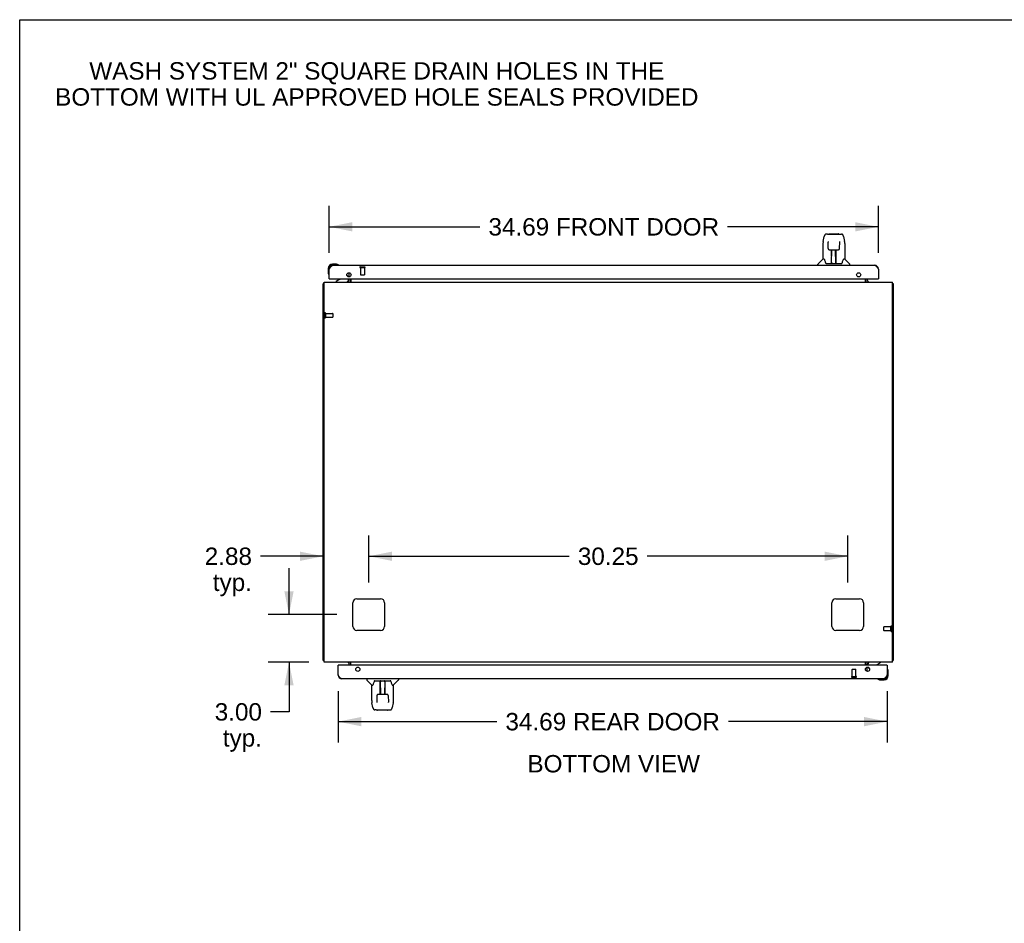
# Model space of a CAD drawing. Header units: inches. Extents: x 0 to 249, y 0 to 161.
# Tile 11 of 20: x 0 to 62, y 104 to 161. Entities that reach past the tile are written whole.
import ezdxf

# ---------------------------------------------------------------- set-up
doc = ezdxf.new("R2010")
doc.units = ezdxf.units.IN
doc.header["$LTSCALE"] = 13.679749
doc.header["$MEASUREMENT"] = 0
doc.linetypes.add('HIDDEN', pattern=[0.2, 0.1, -0.1])
doc.layers.get('0').update_dxf_attribs({"linetype": 'CONTINUOUS'})
for name, color, linetype in [('02___PRT_ALL_AXES', 7, 'CONTINUOUS'), ('DEFAULT_2', 8, 'HIDDEN'), ('DIMENSIONS', 7, 'CONTINUOUS')]:
    doc.layers.add(name, color=color, linetype=linetype)
doc.styles.get("Standard").update_dxf_attribs({"font": 'arial.ttf'})
doc.dimstyles.new('DIMSTYLE_1', dxfattribs={"dimtxt": 1.097306, "dimasz": 1.463075, "dimexe": 0.09, "dimexo": 0.07, "dimgap": 0.0375, "dimtad": 0, "dimtih": 1, "dimtoh": 1, "dimzin": 4, "dimdsep": 46, "dimtxsty": 'Standard', "dimblk": '_FILLED', "dimblk1": '_FILLED', "dimblk2": '_FILLED', "dimcen": 0.09, "dimazin": 1, "dimtfac": 1, "dimtdec": 3, "dimtofl": 0, "dimtmove": 0, "dimatfit": 3, "dimldrblk": '_FILLED', "dimfxl": 1, "dimtolj": 1, "dimtzin": 4, "dimarcsym": 0})

# ---------------------------------------------------------------- blocks, each defined once
blk = doc.blocks.new('_FILLED')
at = {"color": 0, "linetype": 'ByBlock'}
blk.add_solid([(0, 0), (-1, 0.2), (-1, -0.2)], dxfattribs=at)
blk = doc.blocks.new('*D2')
at = {"layer": 'DIMENSIONS', "color": 2, "linetype": 'Continuous'}
for p, q in [((19.542, 146.208), (19.542, 149.175)), ((54.23, 146.208), (54.23, 149.175)), ((19.542, 147.858), (29.064, 147.858)), ((54.23, 147.858), (44.708, 147.858))]:
    blk.add_line(p, q, dxfattribs=at)
at = {"layer": 'DIMENSIONS', "color": 2, "linetype": 'Continuous', "xscale": 1.4630747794, "yscale": 1.4630747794, "zscale": 1.4630747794, "rotation": 180}
blk.add_blockref('_FILLED', (19.542, 147.858), dxfattribs=at)
at = {"layer": 'DIMENSIONS', "color": 2, "linetype": 'Continuous', "xscale": 1.4630747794, "yscale": 1.4630747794, "zscale": 1.4630747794}
blk.add_blockref('_FILLED', (54.23, 147.858), dxfattribs=at)
at = {"layer": 'DIMENSIONS', "color": 2, "linetype": 'Continuous', "insert": (36.886, 148.406), "char_height": 1.09731, "width": 14.54644, "attachment_point": 2, "line_spacing_factor": 0.9}
blk.add_mtext('34.69 FRONT DOOR', dxfattribs=at)
blk = doc.blocks.new('*D8')
at = {"layer": 'DIMENSIONS', "color": 2, "linetype": 'Continuous'}
for p, q in [((20.105, 118.536), (20.105, 115.293)), ((54.792, 118.536), (54.792, 115.293)), ((20.105, 116.61), (30.136, 116.61)), ((54.792, 116.61), (44.76, 116.61))]:
    blk.add_line(p, q, dxfattribs=at)
at = {"layer": 'DIMENSIONS', "color": 2, "linetype": 'Continuous', "xscale": 1.4630747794, "yscale": 1.4630747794, "zscale": 1.4630747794, "rotation": 180}
blk.add_blockref('_FILLED', (20.105, 116.61), dxfattribs=at)
at = {"layer": 'DIMENSIONS', "color": 2, "linetype": 'Continuous', "xscale": 1.4630747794, "yscale": 1.4630747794, "zscale": 1.4630747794}
blk.add_blockref('_FILLED', (54.792, 116.61), dxfattribs=at)
at = {"layer": 'DIMENSIONS', "color": 2, "linetype": 'Continuous', "insert": (37.448, 117.158), "char_height": 1.09731, "width": 13.52664, "attachment_point": 2, "line_spacing_factor": 0.9}
blk.add_mtext('34.69 REAR DOOR', dxfattribs=at)
blk = doc.blocks.new('*D25')
at = {"layer": 'DIMENSIONS', "color": 2, "linetype": 'Continuous'}
for p, q in [((17.008, 123.372), (17.008, 126.298)), ((20.018, 123.372), (15.691, 123.372)), ((18.255, 120.372), (15.691, 120.372)), ((17.008, 120.372), (17.008, 117.227)), ((17.008, 117.227), (15.849, 117.227))]:
    blk.add_line(p, q, dxfattribs=at)
at = {"layer": 'DIMENSIONS', "color": 2, "linetype": 'Continuous', "xscale": 1.4630747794, "yscale": 1.4630747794, "zscale": 1.4630747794}
for p, rotation in [((17.008, 123.372), 270), ((17.008, 120.372), 90)]:
    blk.add_blockref('_FILLED', p, dxfattribs=dict(at, rotation=rotation))
at = {"layer": 'DIMENSIONS', "color": 2, "linetype": 'Continuous', "insert": (15.3, 117.776), "char_height": 1.0973, "width": 2.9819, "attachment_point": 3, "line_spacing_factor": 0.9}
blk.add_mtext('3.00\\Ptyp.', dxfattribs=at)
blk = doc.blocks.new('*D26')
at = {"layer": 'DIMENSIONS', "color": 2, "linetype": 'Continuous'}
for p, q in [((22.042, 125.396), (22.042, 128.371)), ((19.167, 127.054), (15.217, 127.054)), ((22.042, 127.054), (24.968, 127.054))]:
    blk.add_line(p, q, dxfattribs=at)
at = {"layer": 'DIMENSIONS', "color": 2, "linetype": 'Continuous', "xscale": 1.4630747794, "yscale": 1.4630747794, "zscale": 1.4630747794}
blk.add_blockref('_FILLED', (19.167, 127.054), dxfattribs=at)
at = {"layer": 'DIMENSIONS', "color": 2, "linetype": 'Continuous', "xscale": 1.4630747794, "yscale": 1.4630747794, "zscale": 1.4630747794, "rotation": 180}
blk.add_blockref('_FILLED', (22.042, 127.054), dxfattribs=at)
at = {"layer": 'DIMENSIONS', "color": 2, "linetype": 'Continuous', "insert": (14.668, 127.603), "char_height": 1.0973, "width": 2.9819, "attachment_point": 3, "line_spacing_factor": 0.9}
blk.add_mtext('2.88\\Ptyp.', dxfattribs=at)
blk = doc.blocks.new('*D27')
at = {"layer": 'DIMENSIONS', "color": 2, "linetype": 'Continuous'}
for p, q in [((22.042, 125.396), (22.042, 128.371)), ((52.292, 125.396), (52.292, 128.371)), ((22.042, 127.054), (34.701, 127.054)), ((52.292, 127.054), (39.633, 127.054))]:
    blk.add_line(p, q, dxfattribs=at)
at = {"layer": 'DIMENSIONS', "color": 2, "linetype": 'Continuous', "xscale": 1.4630747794, "yscale": 1.4630747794, "zscale": 1.4630747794, "rotation": 180}
blk.add_blockref('_FILLED', (22.042, 127.054), dxfattribs=at)
at = {"layer": 'DIMENSIONS', "color": 2, "linetype": 'Continuous', "xscale": 1.4630747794, "yscale": 1.4630747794, "zscale": 1.4630747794}
blk.add_blockref('_FILLED', (52.292, 127.054), dxfattribs=at)
at = {"layer": 'DIMENSIONS', "color": 2, "linetype": 'Continuous', "insert": (37.167, 127.603), "char_height": 1.0973, "width": 3.83445, "attachment_point": 2, "line_spacing_factor": 0.9}
blk.add_mtext('30.25', dxfattribs=at)

msp = doc.modelspace()

# ---------------------------------------------------------------- linework, layer by layer
at = {"color": 7, "linetype": 'Continuous'}
for p, q in [((0, 0), (0, 160.938)), ((0, 160.938), (248.723, 160.938)), ((51.013, 147.399), (50.932, 147.399)), ((51.014, 147.399), (51.82, 147.399)), ((51.019, 147.399), (51.017, 147.399)), ((51.124, 147.41), (51.71, 147.41)), ((51.821, 147.399), (51.902, 147.399)), ((50.728, 146.796), (50.728, 145.824)), ((50.743, 146.939), (50.808, 147.244)), ((51.051, 146.887), (51.031, 146.887)), ((51.05, 146.923), (51.05, 146.919)), ((51.05, 146.919), (51.05, 146.915)), ((51.05, 146.915), (51.05, 146.907)), ((51.05, 146.907), (51.05, 146.896)), ((51.057, 146.492), (51.05, 146.896)), ((51.777, 146.492), (51.784, 146.904)), ((51.803, 146.887), (51.783, 146.887)), ((51.784, 146.913), (51.784, 146.917)), ((51.784, 146.904), (51.784, 146.913)), ((52.026, 147.244), (52.091, 146.939)), ((52.106, 146.795), (52.106, 145.824)), ((51.138, 146.414), (51.258, 146.414)), ((51.268, 145.568), (51.283, 146.415)), ((51.275, 145.999), (51.275, 146.415)), ((51.281, 146.351), (51.275, 146.351)), ((51.279, 146.19), (51.275, 146.19)), ((51.278, 146.178), (51.275, 146.178)), ((51.294, 146.415), (51.54, 146.415)), ((51.543, 145.548), (51.528, 146.415)), ((51.529, 146.351), (51.559, 146.351)), ((51.532, 146.415), (51.532, 146.351)), ((51.559, 146.19), (51.532, 146.19)), ((51.559, 146.178), (51.532, 146.178)), ((51.559, 145.548), (51.559, 146.415)), ((51.576, 146.414), (51.696, 146.414)), ((50.722, 145.818), (50.425, 145.52)), ((50.801, 145.824), (50.728, 145.824)), ((50.896, 145.572), (50.901, 145.564)), ((50.931, 145.548), (51.903, 145.548)), ((51.269, 145.62), (51.268, 145.594)), ((51.275, 145.548), (51.275, 145.552)), ((51.536, 145.95), (51.559, 145.95)), ((51.559, 145.946), (51.536, 145.946)), ((51.542, 145.594), (51.542, 145.62)), ((52.106, 145.824), (52.033, 145.824)), ((52.112, 145.818), (52.409, 145.52)), ((19.482, 145.227), (19.482, 144.971)), ((19.482, 144.971), (19.485, 144.933)), ((20.001, 145.49), (19.745, 145.49)), ((19.789, 145.43), (19.745, 145.43)), ((20.039, 145.487), (20.001, 145.49)), ((20.137, 145.443), (20.13, 145.445)), ((50.413, 145.43), (50.413, 145.493)), ((52.421, 145.43), (52.421, 145.493)), ((19.219, 144.268), (19.167, 144.268)), ((19.527, 144.842), (19.529, 144.835)), ((19.562, 144.576), (19.542, 144.576)), ((20.222, 144.549), (19.984, 144.411)), ((19.984, 144.372), (19.984, 144.411)), ((20.661, 144.803), (20.742, 144.722)), ((20.771, 144.576), (20.771, 144.529)), ((54.21, 144.576), (54.23, 144.576)), ((55.115, 144.268), (55.167, 144.268)), ((19.219, 120.476), (19.167, 120.476)), ((20.125, 120.168), (20.105, 120.168)), ((53.563, 120.168), (53.563, 120.215)), ((53.673, 119.941), (53.592, 120.022)), ((54.112, 120.195), (54.35, 120.333)), ((54.35, 120.372), (54.35, 120.333)), ((54.772, 120.168), (54.792, 120.168)), ((55.115, 120.476), (55.167, 120.476)), ((54.807, 119.902), (54.805, 119.909)), ((54.852, 119.773), (54.849, 119.811)), ((54.852, 119.517), (54.852, 119.773)), ((21.913, 119.314), (21.913, 119.252)), ((22.222, 118.926), (21.925, 119.224)), ((22.228, 117.949), (22.228, 118.92)), ((22.228, 118.92), (22.301, 118.92)), ((22.431, 119.196), (23.403, 119.196)), ((22.775, 118.329), (22.775, 119.196)), ((22.775, 118.798), (22.798, 118.798)), ((22.798, 118.794), (22.775, 118.794)), ((22.806, 118.329), (22.791, 119.196)), ((22.792, 119.15), (22.792, 119.124)), ((23.066, 119.176), (23.051, 118.329)), ((23.059, 119.196), (23.059, 119.192)), ((23.065, 119.124), (23.066, 119.15)), ((23.438, 119.173), (23.433, 119.18)), ((23.533, 118.92), (23.606, 118.92)), ((23.606, 117.948), (23.606, 118.92)), ((23.612, 118.926), (23.909, 119.224)), ((23.921, 119.314), (23.921, 119.252)), ((54.197, 119.301), (54.204, 119.299)), ((54.295, 119.257), (54.333, 119.254)), ((54.333, 119.254), (54.589, 119.254)), ((54.546, 119.314), (54.589, 119.314)), ((22.557, 118.252), (22.55, 117.84)), ((22.758, 118.33), (22.638, 118.33)), ((22.775, 118.566), (22.802, 118.566)), ((22.775, 118.554), (22.802, 118.554)), ((22.775, 118.393), (22.805, 118.393)), ((23.04, 118.329), (22.794, 118.329)), ((22.802, 118.329), (22.802, 118.393)), ((23.053, 118.393), (23.059, 118.393)), ((23.055, 118.554), (23.059, 118.554)), ((23.056, 118.566), (23.059, 118.566)), ((23.059, 118.329), (23.059, 118.745)), ((23.196, 118.33), (23.076, 118.33)), ((23.277, 118.252), (23.284, 117.848)), ((22.308, 117.5), (22.243, 117.805)), ((22.531, 117.857), (22.551, 117.857)), ((22.55, 117.84), (22.55, 117.832)), ((22.55, 117.832), (22.55, 117.827)), ((23.283, 117.857), (23.303, 117.857)), ((23.284, 117.837), (23.284, 117.848)), ((23.284, 117.829), (23.284, 117.837)), ((23.284, 117.825), (23.284, 117.829)), ((23.284, 117.821), (23.284, 117.825)), ((23.591, 117.805), (23.526, 117.5)), ((22.513, 117.346), (22.432, 117.346)), ((22.514, 117.346), (23.32, 117.346)), ((23.21, 117.334), (22.624, 117.334)), ((23.315, 117.346), (23.317, 117.346)), ((23.321, 117.346), (23.402, 117.346))]:
    msp.add_line(p, q, dxfattribs=at)
at = {"color": 3, "linetype": 'Continuous'}
for p, q in [((19.542, 144.576), (19.542, 145.184)), ((19.789, 145.43), (53.983, 145.43)), ((20.813, 144.695), (20.813, 144.957)), ((54.23, 145.184), (54.23, 144.576)), ((19.167, 120.476), (19.167, 144.268)), ((19.219, 120.372), (19.219, 144.372)), ((19.219, 144.372), (55.115, 144.372)), ((19.562, 144.576), (54.21, 144.576)), ((20.813, 144.515), (20.813, 144.576)), ((20.917, 144.871), (20.917, 144.781)), ((20.917, 144.576), (20.917, 144.372)), ((53.417, 144.372), (53.417, 144.576)), ((53.521, 144.576), (53.521, 144.515)), ((55.115, 120.372), (55.115, 144.372)), ((55.167, 144.268), (55.167, 120.476)), ((21.292, 124.372), (22.792, 124.372)), ((51.542, 124.372), (53.042, 124.372)), ((21.042, 122.622), (21.042, 124.122)), ((23.042, 124.122), (23.042, 122.622)), ((51.292, 122.622), (51.292, 124.122)), ((53.292, 124.122), (53.292, 122.622)), ((22.792, 122.372), (21.292, 122.372)), ((53.042, 122.372), (51.542, 122.372)), ((55.115, 120.372), (19.219, 120.372)), ((20.105, 119.561), (20.105, 120.168)), ((54.772, 120.168), (20.125, 120.168)), ((20.813, 120.168), (20.813, 120.23)), ((20.917, 120.168), (20.917, 120.372)), ((53.417, 120.168), (53.417, 120.372)), ((53.521, 120.168), (53.521, 120.23)), ((53.521, 119.787), (53.521, 120.049)), ((54.792, 120.168), (54.792, 119.561)), ((53.417, 119.873), (53.417, 119.963)), ((54.546, 119.314), (20.351, 119.314))]:
    msp.add_line(p, q, dxfattribs=at)
at = {"color": 7, "linetype": 'Continuous'}
for points in [[(50.932, 147.399), (50.928, 147.398), (50.913, 147.396), (50.898, 147.392), (50.884, 147.385), (50.872, 147.377), (50.861, 147.366), (50.852, 147.355), (50.843, 147.343), (50.836, 147.33), (50.829, 147.315), (50.823, 147.298), (50.817, 147.28), (50.812, 147.259), (50.808, 147.244)], [(52.002, 147.321), (51.996, 147.334), (51.989, 147.345), (51.982, 147.356), (51.974, 147.366), (51.964, 147.375), (51.954, 147.383), (51.942, 147.389), (51.93, 147.394), (51.916, 147.397), (51.902, 147.399)], [(50.743, 146.939), (50.737, 146.907), (50.732, 146.865), (50.729, 146.822), (50.728, 146.796)], [(51.049, 146.927), (51.049, 146.927), (51.049, 146.927), (51.049, 146.927), (51.05, 146.926), (51.05, 146.925), (51.05, 146.924), (51.05, 146.923)], [(51.784, 146.917), (51.784, 146.921), (51.784, 146.923), (51.784, 146.924), (51.784, 146.926), (51.785, 146.926), (51.785, 146.927), (51.785, 146.927)], [(52.026, 147.244), (52.023, 147.256), (52.018, 147.275), (52.013, 147.292), (52.008, 147.307), (52.002, 147.321)], [(52.106, 146.795), (52.105, 146.823), (52.102, 146.865), (52.097, 146.908), (52.091, 146.939)], [(51.057, 146.492), (51.059, 146.48), (51.062, 146.467), (51.067, 146.455), (51.075, 146.444), (51.084, 146.435), (51.094, 146.427), (51.105, 146.421), (51.117, 146.417), (51.129, 146.415), (51.137, 146.414)], [(51.258, 146.414), (51.261, 146.414), (51.27, 146.415), (51.279, 146.415), (51.288, 146.415), (51.294, 146.415)], [(51.54, 146.415), (51.548, 146.415), (51.557, 146.415), (51.565, 146.415), (51.574, 146.414), (51.576, 146.414)], [(51.697, 146.414), (51.706, 146.415), (51.718, 146.417), (51.73, 146.422), (51.741, 146.428), (51.752, 146.436), (51.76, 146.446), (51.767, 146.457), (51.773, 146.469), (51.776, 146.482), (51.777, 146.492)], [(50.798, 145.824), (50.803, 145.814), (50.817, 145.786), (50.832, 145.751), (50.847, 145.708), (50.864, 145.659), (50.878, 145.612)], [(50.878, 145.612), (50.881, 145.604), (50.886, 145.591), (50.891, 145.58), (50.896, 145.572)], [(50.901, 145.564), (50.907, 145.558), (50.914, 145.553), (50.921, 145.55), (50.929, 145.548), (50.931, 145.548)], [(51.903, 145.548), (51.904, 145.548), (51.912, 145.55), (51.92, 145.553), (51.927, 145.558)], [(51.927, 145.558), (51.933, 145.564), (51.938, 145.571)], [(51.938, 145.571), (51.943, 145.58), (51.948, 145.59), (51.953, 145.603), (51.956, 145.612)], [(51.956, 145.612), (51.97, 145.658), (51.986, 145.706), (52.001, 145.749), (52.017, 145.785), (52.031, 145.814), (52.036, 145.824)], [(22.378, 119.132), (22.364, 119.086), (22.348, 119.038), (22.333, 118.995), (22.318, 118.959), (22.304, 118.931), (22.298, 118.92)], [(22.396, 119.173), (22.391, 119.164), (22.386, 119.154), (22.381, 119.141), (22.378, 119.132)], [(22.407, 119.186), (22.401, 119.18), (22.396, 119.173)], [(22.431, 119.196), (22.43, 119.196), (22.422, 119.195), (22.414, 119.191), (22.407, 119.186)], [(23.433, 119.18), (23.427, 119.186), (23.42, 119.191), (23.413, 119.194), (23.405, 119.196), (23.403, 119.196)], [(23.456, 119.132), (23.453, 119.14), (23.448, 119.153), (23.443, 119.164), (23.438, 119.173)], [(23.536, 118.92), (23.531, 118.93), (23.517, 118.958), (23.502, 118.993), (23.487, 119.036), (23.47, 119.085), (23.456, 119.132)], [(22.637, 118.33), (22.628, 118.329), (22.616, 118.327), (22.604, 118.323), (22.593, 118.316), (22.583, 118.308), (22.574, 118.299), (22.567, 118.288), (22.561, 118.275), (22.558, 118.263), (22.557, 118.252)], [(22.794, 118.329), (22.786, 118.329), (22.777, 118.329), (22.769, 118.33), (22.76, 118.33), (22.758, 118.33)], [(23.076, 118.33), (23.073, 118.33), (23.064, 118.33), (23.055, 118.329), (23.046, 118.329), (23.04, 118.329)], [(23.277, 118.252), (23.275, 118.264), (23.272, 118.277), (23.267, 118.289), (23.259, 118.3), (23.25, 118.309), (23.24, 118.317), (23.229, 118.323), (23.217, 118.327), (23.205, 118.33), (23.197, 118.33)], [(22.228, 117.949), (22.229, 117.921), (22.232, 117.879), (22.237, 117.837), (22.243, 117.805)], [(22.55, 117.827), (22.55, 117.823), (22.55, 117.821), (22.55, 117.82), (22.55, 117.819), (22.549, 117.818), (22.549, 117.817), (22.549, 117.817)], [(23.285, 117.817), (23.285, 117.817), (23.285, 117.817), (23.285, 117.817), (23.285, 117.818), (23.284, 117.819), (23.284, 117.82), (23.284, 117.821)], [(23.591, 117.805), (23.597, 117.837), (23.602, 117.88), (23.605, 117.922), (23.606, 117.948)], [(22.308, 117.5), (22.311, 117.488), (22.316, 117.469), (22.321, 117.452), (22.326, 117.437), (22.332, 117.423)], [(22.332, 117.423), (22.338, 117.411), (22.345, 117.399), (22.352, 117.388), (22.36, 117.379), (22.37, 117.37), (22.38, 117.362), (22.392, 117.355), (22.404, 117.35), (22.418, 117.347), (22.432, 117.346)], [(23.402, 117.346), (23.406, 117.346), (23.421, 117.348), (23.436, 117.352), (23.45, 117.359), (23.462, 117.368), (23.473, 117.378), (23.482, 117.389), (23.491, 117.401), (23.498, 117.414), (23.505, 117.429), (23.511, 117.446), (23.517, 117.464), (23.522, 117.485), (23.526, 117.5)]]:
    msp.add_lwpolyline(points, dxfattribs=at)
at = {"color": 3, "linetype": 'Continuous'}
for points in [[(19.542, 145.184), (19.553, 145.201), (19.564, 145.219), (19.576, 145.236), (19.587, 145.253), (19.598, 145.27), (19.609, 145.286), (19.62, 145.302), (19.632, 145.317), (19.643, 145.331), (19.654, 145.345), (19.665, 145.358), (19.676, 145.37), (19.688, 145.381), (19.699, 145.391), (19.71, 145.4), (19.721, 145.408), (19.732, 145.415), (19.744, 145.42), (19.755, 145.424), (19.766, 145.428), (19.777, 145.429), (19.789, 145.43)], [(53.983, 145.43), (53.994, 145.429), (54.005, 145.428), (54.017, 145.424), (54.028, 145.42), (54.039, 145.415), (54.05, 145.408), (54.061, 145.4), (54.073, 145.391), (54.084, 145.381), (54.095, 145.37), (54.106, 145.358), (54.117, 145.345), (54.129, 145.331), (54.14, 145.317), (54.151, 145.302), (54.162, 145.286), (54.173, 145.27), (54.185, 145.253), (54.196, 145.236), (54.207, 145.219), (54.218, 145.201), (54.23, 145.184)], [(19.203, 144.284), (19.195, 144.282), (19.191, 144.282), (19.188, 144.281), (19.185, 144.28), (19.182, 144.279), (19.179, 144.279), (19.176, 144.278), (19.174, 144.277), (19.172, 144.276), (19.171, 144.275), (19.169, 144.273), (19.168, 144.272), (19.168, 144.271), (19.167, 144.27), (19.167, 144.268)], [(19.219, 144.288), (19.219, 144.288), (19.215, 144.287), (19.211, 144.286), (19.207, 144.285), (19.203, 144.284)], [(55.115, 144.288), (55.115, 144.288), (55.119, 144.287), (55.123, 144.286), (55.128, 144.285), (55.132, 144.284), (55.139, 144.282)], [(55.139, 144.282), (55.143, 144.282), (55.146, 144.281), (55.149, 144.28), (55.152, 144.279), (55.155, 144.279), (55.158, 144.278), (55.16, 144.277), (55.162, 144.276), (55.163, 144.275), (55.165, 144.273), (55.166, 144.272), (55.166, 144.271), (55.167, 144.27), (55.167, 144.268)], [(19.195, 120.462), (19.191, 120.463), (19.188, 120.463), (19.185, 120.464), (19.182, 120.465), (19.179, 120.466), (19.176, 120.467), (19.174, 120.468), (19.172, 120.469), (19.171, 120.47), (19.169, 120.471), (19.168, 120.472), (19.168, 120.473), (19.167, 120.475), (19.167, 120.476)], [(19.219, 120.456), (19.219, 120.456), (19.215, 120.458), (19.211, 120.459), (19.207, 120.46), (19.203, 120.46), (19.195, 120.462)], [(55.115, 120.456), (55.115, 120.456), (55.119, 120.458), (55.123, 120.459), (55.128, 120.46), (55.132, 120.46)], [(55.132, 120.46), (55.139, 120.462), (55.143, 120.463), (55.146, 120.463), (55.149, 120.464), (55.152, 120.465), (55.155, 120.466), (55.158, 120.467), (55.16, 120.468), (55.162, 120.469), (55.163, 120.47), (55.165, 120.471), (55.166, 120.472), (55.166, 120.473), (55.167, 120.475), (55.167, 120.476)], [(20.351, 119.314), (20.34, 119.315), (20.329, 119.317), (20.317, 119.32), (20.306, 119.324), (20.295, 119.33), (20.284, 119.336), (20.273, 119.344), (20.261, 119.353), (20.25, 119.363), (20.239, 119.374), (20.228, 119.386), (20.217, 119.399), (20.205, 119.413), (20.194, 119.427), (20.183, 119.442), (20.172, 119.458), (20.161, 119.474), (20.149, 119.491), (20.138, 119.508), (20.127, 119.526), (20.116, 119.543), (20.105, 119.561)], [(54.792, 119.561), (54.781, 119.543), (54.77, 119.526), (54.758, 119.508), (54.747, 119.491), (54.736, 119.474), (54.725, 119.458), (54.714, 119.442), (54.702, 119.427), (54.691, 119.413), (54.68, 119.399), (54.669, 119.386), (54.658, 119.374), (54.646, 119.363), (54.635, 119.353), (54.624, 119.344), (54.613, 119.336), (54.602, 119.33), (54.59, 119.324), (54.579, 119.32), (54.568, 119.317), (54.557, 119.315), (54.546, 119.314)]]:
    msp.add_lwpolyline(points, dxfattribs=at)
for centre in [(20.792, 144.826), (52.98, 144.826), (21.355, 119.918), (53.542, 119.918)]:
    msp.add_circle(centre, 0.133, dxfattribs=at)
at = {"color": 7, "linetype": 'Continuous'}
for centre, radius, start, end in [((51.124, 147.391), 0.0197, 90, 156.39296), ((51.71, 147.391), 0.0197, 23.60704, 90), ((50.452, 145.493), 0.0394, 135, 180), ((50.736, 145.804), 0.0197, 90, 135), ((51.287, 145.568), 0.0197, 179, 270), ((51.287, 145.568), 0.0197, 260.73897, 269.92316), ((51.523, 145.568), 0.0197, 270, 1), ((51.523, 145.568), 0.0197, 270.07713, 272.64688), ((52.098, 145.804), 0.0197, 45, 90), ((52.382, 145.493), 0.0394, 0, 45), ((19.745, 145.227), 0.263, 90, 180), ((19.732, 144.971), 0.25, 180, 210.88989), ((19.745, 145.227), 0.203, 90, 180), ((20.001, 145.24), 0.25, 59.11011, 90), ((20.122, 145.445), 0.015, 270, 353.62041), ((20.122, 145.442), 0.015, 6.37959, 59.11011), ((19.53, 144.85), 0.015, 210.88989, 263.62041), ((19.527, 144.85), 0.015, 276.37959, 360), ((20.172, 144.636), 0.1, 300.09201, 323.45319), ((20.614, 144.529), 0.157, 270, 360), ((20.671, 144.652), 0.1, 27.01754, 45), ((20.671, 144.515), 0.246, 324.66836, 360), ((53.664, 144.515), 0.246, 180, 215.33164), ((20.671, 120.23), 0.246, 0, 35.33164), ((53.664, 120.23), 0.246, 144.66836, 180), ((53.72, 120.215), 0.157, 90, 180), ((53.663, 120.093), 0.1, 207.01754, 225), ((54.162, 120.109), 0.1, 120.09201, 143.45319), ((54.589, 119.517), 0.263, 270, 360), ((54.589, 119.517), 0.203, 270, 360), ((54.807, 119.894), 0.015, 96.37959, 180), ((54.804, 119.894), 0.015, 30.88989, 83.62041), ((54.602, 119.773), 0.25, 0, 30.88989), ((21.952, 119.252), 0.0394, 180, 225), ((22.236, 118.94), 0.0197, 225, 270), ((22.811, 119.176), 0.0197, 90, 181), ((22.811, 119.176), 0.0197, 90.07713, 92.64688), ((23.047, 119.176), 0.0197, 359, 90), ((23.047, 119.176), 0.0197, 80.73897, 89.92316), ((23.598, 118.94), 0.0197, 270, 315), ((23.882, 119.252), 0.0394, 315, 360), ((54.212, 119.299), 0.015, 90, 173.62041), ((54.212, 119.302), 0.015, 186.37959, 239.11011), ((54.333, 119.504), 0.25, 239.11011, 270), ((22.624, 117.353), 0.0197, 203.60704, 270), ((23.21, 117.353), 0.0197, 270, 336.39296)]:
    msp.add_arc(centre, radius, start, end, dxfattribs=at)
at = {"color": 3, "linetype": 'Continuous'}
for centre, radius, start, end in [((19.789, 145.184), 0.246, 90, 180), ((53.983, 145.184), 0.246, 0, 90), ((19.562, 144.596), 0.02, 180, 270), ((20.671, 144.515), 0.142, 270, 360), ((53.664, 144.515), 0.142, 180, 270), ((54.21, 144.596), 0.02, 270, 360), ((21.292, 124.122), 0.25, 90, 180), ((22.792, 124.122), 0.25, 0, 90), ((51.542, 124.122), 0.25, 90, 180), ((53.042, 124.122), 0.25, 0, 90), ((21.292, 122.622), 0.25, 180, 270), ((22.792, 122.622), 0.25, 270, 360), ((51.542, 122.622), 0.25, 180, 270), ((53.042, 122.622), 0.25, 270, 360), ((20.125, 120.148), 0.02, 90, 180), ((20.671, 120.23), 0.142, 0, 90), ((53.664, 120.23), 0.142, 90, 180), ((54.772, 120.148), 0.02, 0, 90), ((20.351, 119.561), 0.246, 180, 270), ((54.546, 119.561), 0.246, 270, 360)]:
    msp.add_arc(centre, radius, start, end, dxfattribs=at)
at = {"color": 7, "linetype": 'Continuous'}
for centre, major_axis, start_param, end_param in [((51.267, 145.588), (0.0394, 0), -1.369355, -1.26493), ((51.543, 145.588), (0.0394, 0), -1.875951, -1.570796), ((22.791, 119.157), (0.0394, 0), 1.265642, 1.570796), ((23.067, 119.157), (0, 0.0394), 0.201441, 0.305866)]:
    msp.add_ellipse(centre, major_axis=major_axis, ratio=1, start_param=start_param, end_param=end_param, dxfattribs=at)
at = {"layer": '02___PRT_ALL_AXES', "color": 8, "linetype": 'HIDDEN'}
for p, q in [((21.522, 145.283), (21.522, 144.836)), ((21.522, 145.283), (21.77, 145.283)), ((21.77, 145.283), (21.77, 144.836)), ((19.314, 142.392), (19.314, 142.144)), ((19.314, 142.392), (19.761, 142.392)), ((19.314, 142.144), (19.761, 142.144)), ((55.02, 122.6), (54.573, 122.6)), ((55.02, 122.352), (55.02, 122.6)), ((55.02, 122.352), (54.573, 122.352)), ((52.564, 119.461), (52.564, 119.908)), ((52.564, 119.461), (52.812, 119.461)), ((52.812, 119.461), (52.812, 119.908))]:
    msp.add_line(p, q, dxfattribs=at)
at = {"layer": '02___PRT_ALL_AXES', "color": 7, "linetype": 'Continuous'}
for centre, start, end in [((19.745, 145.227), 175.10153, 175.5324), ((19.745, 145.227), 170.84979, 171.3733), ((54.589, 119.517), 350.84979, 351.3733), ((54.589, 119.517), 355.10153, 355.5324)]:
    msp.add_arc(centre, 0.263, start, end, dxfattribs=at)
at = {"layer": 'DEFAULT_2', "color": 8, "linetype": 'HIDDEN'}
for p, q in [((21.504, 145.326), (21.788, 145.326)), ((21.504, 145.283), (21.788, 145.283)), ((21.532, 144.826), (21.76, 144.826)), ((19.271, 142.41), (19.271, 142.126)), ((19.314, 142.41), (19.314, 142.126)), ((19.771, 142.382), (19.771, 142.154)), ((54.563, 122.362), (54.563, 122.59)), ((55.02, 122.334), (55.02, 122.618)), ((55.063, 122.334), (55.063, 122.618)), ((52.546, 119.461), (52.83, 119.461)), ((52.546, 119.418), (52.83, 119.418)), ((52.574, 119.918), (52.802, 119.918))]:
    msp.add_line(p, q, dxfattribs=at)
for centre, radius, start, end in [((21.504, 145.305), 0.0215, 90, 270), ((21.788, 145.305), 0.0215, 270, 90), ((21.532, 144.836), 0.01, 180, 270), ((21.76, 144.836), 0.01, 270, 360), ((19.293, 142.41), 0.0215, 0, 180), ((19.293, 142.126), 0.0215, 180, 360), ((19.761, 142.382), 0.01, 0, 90), ((19.761, 142.154), 0.01, 270, 360), ((54.573, 122.59), 0.01, 90, 180), ((55.042, 122.618), 0.0215, 360, 180), ((54.573, 122.362), 0.01, 180, 270), ((55.042, 122.334), 0.0215, 180, 0), ((52.546, 119.44), 0.0215, 90, 270), ((52.574, 119.908), 0.01, 90, 180), ((52.802, 119.908), 0.01, 0, 90), ((52.83, 119.44), 0.0215, 270, 90)]:
    msp.add_arc(centre, radius, start, end, dxfattribs=at)

# ---------------------------------------------------------------- texts
at = {"layer": 'DIMENSIONS', "color": 2, "linetype": 'Continuous', "char_height": 1.09731, "attachment_point": 2, "line_spacing_factor": 0.9}
for s, insert, width in [('WASH SYSTEM 2" SQUARE DRAIN HOLES IN THE\\PBOTTOM WITH UL APPROVED HOLE SEALS PROVIDED', (22.553, 158.255), 40.5473), ('BOTTOM VIEW', (37.513, 114.501), 10.87516)]:
    msp.add_mtext(s, dxfattribs=dict(at, insert=insert, width=width))

# ---------------------------------------------------------------- dimensions: what is measured, and where the dimension line sits
at = {"layer": 'DIMENSIONS', "color": 2, "linetype": 'Continuous'}
for base, p1, p2, angle, text, picture, middle in [((19.542, 147.858), (54.23, 146.138), (19.542, 146.138), 180, '<> FRONT DOOR', '*D2', (36.886, 147.858)), ((17.008, 123.372), (15.621, 120.372), (20.088, 123.372), 90, '<>\\Ptyp.', '*D25', (13.809, 116.404))]:
    dim = msp.add_linear_dim(base=base, p1=p1, p2=p2, angle=angle, text=text, dimstyle='DIMSTYLE_1', dxfattribs=at)
    dim.commit()
    dim.dimension.update_dxf_attribs({"geometry": picture, "text_midpoint": middle, "dimtype": 160})
for base, p1, p2, text, picture, middle in [((22.042013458, 127.054279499), (19.167013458, 120.619100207), (22.042013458, 125.326252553), '<>\\Ptyp.', '*D26', (13.177020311, 126.231299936)), ((54.792, 116.61), (20.105, 118.606), (54.792, 118.606), '<> REAR DOOR', '*D8', (37.448, 116.61))]:
    dim = msp.add_linear_dim(base=base, p1=p1, p2=p2, text=text, dimstyle='DIMSTYLE_1', dxfattribs=at)
    dim.commit()
    dim.dimension.update_dxf_attribs({"geometry": picture, "text_midpoint": middle, "dimtype": 160})
dim = msp.add_linear_dim(base=(52.292, 127.054), p1=(22.042, 125.326), p2=(52.292, 125.326), dimstyle='DIMSTYLE_1', dxfattribs=at)
dim.commit()
dim.dimension.update_dxf_attribs({"geometry": '*D27', "text_midpoint": (37.169, 127.048), "dimtype": 160})

doc.saveas('drawing.dxf')
